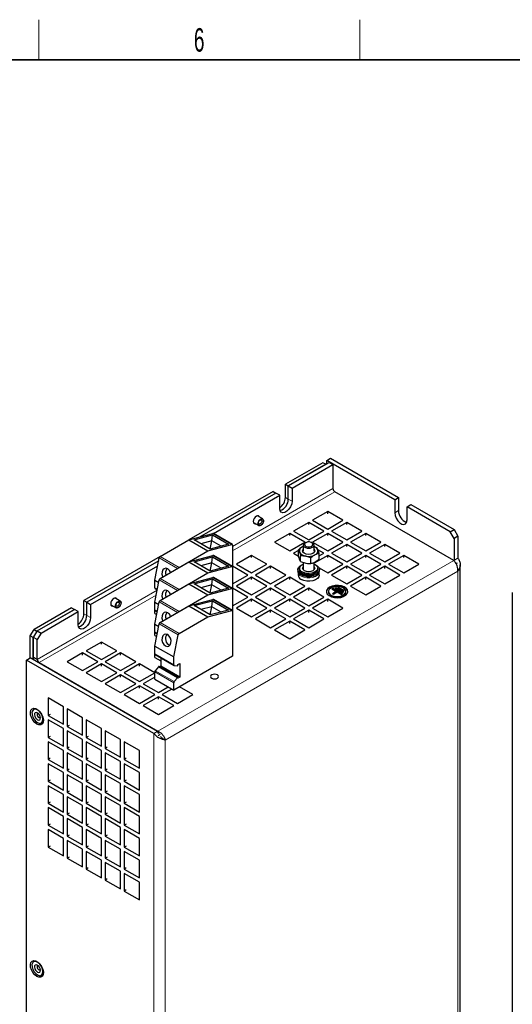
# Model space of a CAD drawing. Header units: millimetres. Extents: x 5 to 418, y 2 to 292.
# Tile 8 of 9: x 262 to 335, y 142 to 288. Entities that reach past the tile are written whole.
import ezdxf

# ---------------------------------------------------------------- set-up
doc = ezdxf.new("R2010")
doc.units = ezdxf.units.MM
doc.layers.add('SLD-0', color=7, linetype='Continuous')
doc.styles.add('SLDTEXTSTYLE0', font='TXT', dxfattribs={"width": 0.605})

msp = doc.modelspace()

# ---------------------------------------------------------------- linework, layer by layer
at = {"color": 7, "linetype": 'Continuous', "lineweight": 25}
for p, q in [((307.5865, 222.883), (308.1522, 223.2096)), ((307.5865, 222.3932), (307.5865, 222.883)), ((317.6981, 217.0457), (307.5865, 222.883)), ((308.1522, 223.2096), (318.2638, 217.3723)), ((307.0208, 222.5565), (301.4347, 219.3317)), ((301.8589, 219.0867), (307.9542, 222.6055)), ((307.4451, 222.3116), (301.8589, 219.0867)), ((302.4246, 218.7602), (308.5199, 222.2789)), ((307.4451, 222.3116), (307.0208, 222.5565)), ((307.9542, 222.6055), (308.5199, 222.2789)), ((308.5199, 222.2789), (308.5199, 218.6861)), ((301.4347, 219.3317), (301.8589, 219.0867)), ((301.4347, 217.372), (301.4347, 219.3317)), ((301.8589, 217.127), (301.8589, 219.0867)), ((301.8589, 219.0867), (302.4246, 218.7602)), ((302.4246, 218.7602), (302.4246, 216.8005)), ((299.5962, 218.2703), (287.0825, 211.0464)), ((300.0205, 218.0254), (288.6657, 211.4704)), ((290.7124, 211.9989), (300.5861, 217.6988)), ((299.5962, 218.2703), (300.0205, 218.0254)), ((300.5861, 217.6988), (300.0205, 218.0254)), ((300.5861, 215.7391), (300.5861, 217.6988)), ((326.4804, 207.9911), (308.8027, 218.1962)), ((317.6981, 217.0457), (318.2638, 217.3723)), ((317.6981, 217.0457), (317.6981, 215.086)), ((318.2638, 217.3723), (318.2638, 215.4126)), ((319.5366, 215.9844), (320.1023, 216.311)), ((319.5366, 214.0247), (319.5366, 215.9844)), ((325.9713, 212.2697), (319.5366, 215.9844)), ((320.1023, 216.311), (326.537, 212.5963)), ((298.0636, 214.2028), (297.2684, 214.6619)), ((307.7279, 215.2898), (305.4652, 213.9836)), ((309.9907, 213.9836), (307.7279, 215.2898)), ((307.7279, 214.9632), (307.7279, 215.2898)), ((296.6784, 213.64), (297.4737, 213.1809)), ((304.8995, 213.657), (302.6367, 212.3507)), ((307.1622, 212.3507), (304.8995, 213.657)), ((304.8995, 213.3304), (304.8995, 213.657)), ((305.4652, 213.9836), (307.7279, 212.6773)), ((307.7279, 212.6773), (309.9907, 213.9836)), ((310.5563, 213.657), (308.2936, 212.3507)), ((312.8191, 212.3507), (310.5563, 213.657)), ((310.5563, 213.3304), (310.5563, 213.657)), ((325.9713, 212.2697), (326.537, 212.5963)), ((326.537, 212.5963), (327.1026, 211.6165)), ((287.0804, 211.0458), (290.6525, 212.0027)), ((287.8389, 211.0697), (290.571, 211.8015)), ((290.2431, 209.6818), (287.8389, 211.0697)), ((290.4756, 210.9102), (290.571, 211.8015)), ((290.571, 211.8015), (292.9752, 210.4136)), ((293.5443, 210.3642), (290.7159, 211.997)), ((302.0711, 212.0242), (299.8083, 210.7179)), ((304.3338, 210.7179), (302.0711, 212.0242)), ((302.0711, 211.6976), (302.0711, 212.0242)), ((302.6367, 212.3507), (304.8995, 211.0445)), ((304.8995, 211.0445), (307.1622, 212.3507)), ((307.7279, 212.0242), (305.4652, 210.7179)), ((309.9907, 210.7179), (307.7279, 212.0242)), ((307.7279, 211.6976), (307.7279, 212.0242)), ((308.2936, 212.3507), (310.5563, 211.0445)), ((310.5563, 211.0445), (312.8191, 212.3507)), ((313.3848, 212.0242), (311.122, 210.7179)), ((315.6475, 210.7179), (313.3848, 212.0242)), ((313.3848, 211.6976), (313.3848, 212.0242)), ((326.537, 211.2899), (325.9713, 212.2697)), ((327.1026, 211.6165), (326.537, 211.2899)), ((326.537, 211.2899), (326.537, 208.0238)), ((327.1026, 211.6165), (327.1026, 208.3503)), ((282.8049, 208.5776), (287.0804, 211.0458)), ((287.0804, 211.0458), (289.9088, 209.413)), ((290.4756, 210.9102), (288.8633, 210.4783)), ((289.9088, 209.413), (293.481, 210.3698)), ((290.2263, 209.6915), (290.4756, 210.9102)), ((292.9752, 210.4136), (290.2431, 209.6818)), ((291.8554, 210.1137), (290.4756, 210.9102)), ((293.5858, 210.2726), (293.5858, 207.007)), ((299.8083, 210.7179), (302.0711, 209.4117)), ((302.0711, 209.4117), (304.3338, 210.7179)), ((304.0995, 210.0755), (303.9627, 210.0129)), ((304.0995, 210.0645), (303.9627, 210.0129)), ((304.0995, 210.2518), (304.0995, 209.3599)), ((304.4552, 210.6485), (304.3337, 210.5783)), ((305.4653, 210.5783), (305.3438, 210.6485)), ((305.4652, 210.7179), (307.7279, 209.4117)), ((305.6995, 209.3599), (305.6995, 210.2518)), ((305.6995, 210.067), (306.1009, 209.9346)), ((307.7279, 209.4117), (309.9907, 210.7179)), ((310.5563, 210.3914), (308.2936, 209.0851)), ((312.8191, 209.0851), (310.5563, 210.3914)), ((310.5563, 210.0647), (310.5563, 210.3914)), ((311.122, 210.7179), (313.3848, 209.4117)), ((313.3848, 209.4117), (315.6475, 210.7179)), ((316.2132, 210.3914), (313.9505, 209.0851)), ((318.4759, 209.0851), (316.2132, 210.3914)), ((316.2132, 210.0647), (316.2132, 210.3914)), ((282.7921, 208.5695), (271.4533, 202.0238)), ((281.9892, 205.0593), (282.6682, 208.3777)), ((285.6333, 206.9447), (289.9088, 209.413)), ((287.0804, 207.7802), (290.6525, 208.737)), ((287.8389, 207.8041), (290.571, 208.5359)), ((290.4756, 207.6446), (290.571, 208.5359)), ((290.571, 208.5359), (292.9752, 207.148)), ((293.5443, 207.0985), (290.7159, 208.7314)), ((296.4142, 208.7585), (294.1515, 207.4523)), ((298.6769, 207.4523), (296.4142, 208.7585)), ((296.4142, 208.4319), (296.4142, 208.7585)), ((303.362, 209.5038), (302.6367, 209.0851)), ((302.6367, 209.0851), (303.3947, 208.6475)), ((303.362, 208.7576), (303.362, 209.5986)), ((303.362, 209.5986), (303.5301, 209.2442)), ((303.6981, 207.8448), (303.5301, 208.1991)), ((303.6981, 207.8448), (303.6981, 208.6857)), ((305.2355, 208.3973), (304.4668, 208.6436)), ((305.2355, 207.5563), (305.2355, 208.3973)), ((307.7279, 208.7585), (305.6995, 207.5876)), ((306.4369, 209.0217), (306.2689, 209.5803)), ((307.1622, 209.0851), (306.2866, 209.5906)), ((306.4369, 208.6664), (307.1622, 209.0851)), ((306.4369, 208.1808), (306.4369, 209.0217)), ((309.9907, 207.4523), (307.7279, 208.7585)), ((307.7279, 208.4319), (307.7279, 208.7585)), ((308.2936, 209.0851), (310.5563, 207.7789)), ((310.5563, 207.7789), (312.8191, 209.0851)), ((313.3848, 208.7585), (311.122, 207.4523)), ((315.6475, 207.4523), (313.3848, 208.7585)), ((313.3848, 208.4319), (313.3848, 208.7585)), ((313.9505, 209.0851), (316.2132, 207.7789)), ((316.2132, 207.7789), (318.4759, 209.0851)), ((319.0416, 208.7585), (316.7789, 207.4523)), ((321.3044, 207.4523), (319.0416, 208.7585)), ((319.0416, 208.4319), (319.0416, 208.7585)), ((326.537, 208.0238), (327.1026, 208.3503)), ((282.5825, 207.9587), (271.8776, 201.7789)), ((272.4433, 201.4523), (282.431, 207.2181)), ((282.8049, 205.3119), (287.0804, 207.7802)), ((287.0804, 207.7802), (289.9088, 206.1473)), ((290.2431, 206.4162), (287.8389, 207.8041)), ((290.4756, 207.6446), (288.8633, 207.2127)), ((289.9088, 206.1473), (293.481, 207.1042)), ((290.2263, 206.4259), (290.4756, 207.6446)), ((292.9752, 207.148), (290.2431, 206.4162)), ((291.8554, 206.8481), (290.4756, 207.6446)), ((295.8485, 205.8195), (293.5858, 207.1257)), ((293.5858, 207.007), (293.5858, 203.7413)), ((294.1515, 207.4523), (296.4142, 206.146)), ((296.4142, 206.146), (298.6769, 207.4523)), ((299.2426, 207.1257), (296.9799, 205.8195)), ((301.5054, 205.8195), (299.2426, 207.1257)), ((299.2426, 206.7991), (299.2426, 207.1257)), ((303.5395, 206.832), (303.5395, 206.636)), ((303.6981, 207.8448), (304.4668, 207.5984)), ((304.0995, 207.7161), (304.0995, 206.594)), ((305.6995, 206.594), (305.6995, 207.7019)), ((305.7569, 206.6741), (305.6995, 206.8182)), ((306.2595, 206.636), (306.2595, 206.832)), ((306.4373, 206.8911), (307.7279, 206.146)), ((307.7279, 206.146), (309.9907, 207.4523)), ((310.5563, 207.1257), (308.2936, 205.8195)), ((312.8191, 205.8195), (310.5563, 207.1257)), ((310.5563, 206.7991), (310.5563, 207.1257)), ((311.122, 207.4523), (313.3848, 206.146)), ((313.3848, 206.146), (315.6475, 207.4523)), ((316.2132, 207.1257), (313.9505, 205.8195)), ((318.4759, 205.8195), (316.2132, 207.1257)), ((316.2132, 206.7991), (316.2132, 207.1257)), ((316.7789, 207.4523), (319.0416, 206.146)), ((319.0416, 206.146), (321.3044, 207.4523)), ((326.843, 207.5473), (327.0269, 207.6534)), ((327.4541, 118.2042), (327.4541, 207.3706)), ((285.6333, 203.6791), (289.9088, 206.1473)), ((287.0804, 204.5145), (290.6525, 205.4714)), ((287.8389, 204.5384), (290.571, 205.2703)), ((290.4756, 204.3789), (290.571, 205.2703)), ((290.571, 205.2703), (292.9752, 203.8824)), ((293.5443, 203.8329), (290.7159, 205.4657)), ((293.5858, 204.5132), (295.8485, 205.8195)), ((296.4142, 205.4929), (294.1515, 204.1867)), ((298.6769, 204.1867), (296.4142, 205.4929)), ((296.4142, 205.1663), (296.4142, 205.4929)), ((296.9799, 205.8195), (299.2426, 204.5132)), ((299.2426, 204.5132), (301.5054, 205.8195)), ((302.0711, 205.4929), (299.8083, 204.1867)), ((304.3338, 204.1867), (302.0711, 205.4929)), ((302.0711, 205.1663), (302.0711, 205.4929)), ((303.2995, 206.636), (303.2995, 206.4727)), ((303.3195, 206.3094), (303.3195, 205.8195)), ((305.7209, 206.6197), (305.6995, 206.6549)), ((306.4795, 205.8195), (306.4795, 206.3094)), ((306.4995, 206.4727), (306.4995, 206.636)), ((308.2936, 205.8195), (310.5563, 204.5132)), ((310.5563, 204.5132), (312.8191, 205.8195)), ((313.3848, 205.4929), (311.122, 204.1867)), ((315.6475, 204.1867), (313.3848, 205.4929)), ((313.3848, 205.1663), (313.3848, 205.4929)), ((313.9505, 205.8195), (316.2132, 204.5132)), ((316.2132, 204.5132), (318.4759, 205.8195)), ((281.9892, 201.7937), (282.6682, 205.112)), ((281.9892, 205.0593), (282.5869, 204.7143)), ((281.9892, 203.9056), (281.9892, 205.0593)), ((282.0307, 203.814), (282.3633, 203.622)), ((282.8049, 202.0463), (287.0804, 204.5145)), ((287.0804, 204.5145), (289.9088, 202.8817)), ((290.2431, 203.1505), (287.8389, 204.5384)), ((290.4756, 204.3789), (288.8633, 203.9471)), ((289.9088, 202.8817), (293.481, 203.8386)), ((290.2263, 203.1603), (290.4756, 204.3789)), ((292.9752, 203.8824), (290.2431, 203.1505)), ((291.8554, 203.5824), (290.4756, 204.3789)), ((295.8485, 202.5538), (293.5858, 203.8601)), ((293.5858, 203.7413), (293.5858, 200.4757)), ((294.1515, 204.1867), (296.4142, 202.8804)), ((296.4142, 202.8804), (298.6769, 204.1867)), ((299.2426, 203.8601), (296.9799, 202.5538)), ((301.5054, 202.5538), (299.2426, 203.8601)), ((299.2426, 203.5335), (299.2426, 203.8601)), ((299.8083, 204.1867), (302.0711, 202.8804)), ((302.0711, 202.8804), (304.3338, 204.1867)), ((304.8995, 203.8601), (302.6367, 202.5538)), ((307.1622, 202.5538), (304.8995, 203.8601)), ((304.8995, 203.5335), (304.8995, 203.8601)), ((308.5057, 203.8193), (308.3643, 203.7376)), ((308.5057, 203.7539), (308.4209, 203.705)), ((309.9199, 203.0029), (308.5057, 203.8193)), ((308.5057, 203.7539), (308.5057, 203.8193)), ((309.8634, 202.9702), (308.5057, 203.7539)), ((308.93, 203.9009), (308.7886, 203.8193)), ((308.7886, 203.8193), (309.9199, 203.1661)), ((308.93, 203.8356), (308.8452, 203.7866)), ((310.0614, 203.2478), (308.93, 203.9009)), ((308.93, 203.8356), (308.93, 203.9009)), ((310.0048, 203.2151), (308.93, 203.8356)), ((309.3543, 203.9826), (309.2128, 203.9009)), ((309.2128, 203.9009), (310.0614, 203.4111)), ((309.3543, 203.9172), (309.2694, 203.8683)), ((310.2028, 203.4927), (309.3543, 203.9826)), ((309.3543, 203.9172), (309.3543, 203.9826)), ((310.1462, 203.46), (309.3543, 203.9172)), ((311.122, 204.1867), (313.3848, 202.8804)), ((313.3848, 202.8804), (315.6475, 204.1867)), ((276.8504, 201.9567), (276.0552, 202.4158)), ((285.6333, 200.4135), (289.9088, 202.8817)), ((293.5858, 201.2476), (295.8485, 202.5538)), ((296.9799, 202.5538), (299.2426, 201.2476)), ((299.2426, 201.2476), (301.5054, 202.5538)), ((302.6367, 202.5538), (304.8995, 201.2476)), ((304.8995, 201.2476), (307.1622, 202.5538)), ((307.8421, 203.3702), (307.8421, 203.3049)), ((308.3643, 203.7376), (309.0007, 203.3702)), ((309.0007, 203.3702), (308.435, 203.0437)), ((308.435, 203.0437), (308.5764, 202.962)), ((309.0007, 203.3049), (308.4916, 203.011)), ((308.5764, 202.962), (309.1421, 203.2886)), ((309.0007, 203.3049), (309.0007, 203.3702)), ((309.1421, 203.2886), (309.7785, 202.9212)), ((309.7785, 202.9212), (309.9199, 203.0029)), ((309.9199, 203.1661), (310.0614, 203.2478)), ((310.0614, 203.4111), (310.2028, 203.4927)), ((310.4421, 203.3049), (310.4421, 203.3702)), ((335.2044, 203.219), (335.2044, 114.0526)), ((269.6149, 200.9625), (264.0287, 197.7377)), ((269.6149, 200.9625), (270.0391, 200.7176)), ((271.4533, 202.0238), (271.8776, 201.7789)), ((271.4533, 200.0641), (271.4533, 202.0238)), ((271.8776, 199.8192), (271.8776, 201.7789)), ((271.8776, 201.7789), (272.4433, 201.4523)), ((272.4433, 201.4523), (272.4433, 199.4926)), ((275.4652, 201.3939), (276.2605, 200.9348)), ((281.9892, 198.5281), (282.6682, 201.8464)), ((281.9892, 201.7937), (282.5869, 201.4487)), ((281.9892, 200.64), (281.9892, 201.7937)), ((282.8049, 198.7807), (287.0804, 201.2489)), ((287.0804, 201.2489), (290.6525, 202.2058)), ((287.0804, 201.2489), (289.9088, 199.6161)), ((287.8389, 201.2728), (290.571, 202.0046)), ((290.2431, 199.8849), (287.8389, 201.2728)), ((290.4756, 201.1133), (288.8633, 200.6814)), ((290.2263, 199.8946), (290.4756, 201.1133)), ((290.4756, 201.1133), (290.571, 202.0046)), ((291.8554, 200.3168), (290.4756, 201.1133)), ((290.571, 202.0046), (292.9752, 200.6167)), ((293.5443, 200.5673), (290.7159, 202.2001)), ((296.4142, 202.2273), (294.1515, 200.921)), ((294.1515, 200.921), (296.4142, 199.6148)), ((298.6769, 200.921), (296.4142, 202.2273)), ((296.4142, 201.9007), (296.4142, 202.2273)), ((296.4142, 199.6148), (298.6769, 200.921)), ((302.0711, 202.2273), (299.8083, 200.921)), ((299.8083, 200.921), (302.0711, 199.6148)), ((304.3338, 200.921), (302.0711, 202.2273)), ((302.0711, 201.9007), (302.0711, 202.2273)), ((302.0711, 199.6148), (304.3338, 200.921)), ((307.7279, 202.2273), (305.4652, 200.921)), ((305.4652, 200.921), (307.7279, 199.6148)), ((309.9907, 200.921), (307.7279, 202.2273)), ((307.7279, 201.9007), (307.7279, 202.2273)), ((307.7279, 199.6148), (309.9907, 200.921)), ((270.0391, 200.7176), (264.453, 197.4927)), ((264.5095, 197.5254), (270.0391, 200.7176)), ((265.0752, 197.1988), (270.6048, 200.391)), ((270.6048, 200.391), (270.0391, 200.7176)), ((270.6048, 198.4313), (270.6048, 200.391)), ((281.9892, 200.1046), (281.9892, 200.64)), ((281.9892, 200.1046), (282.2777, 199.9381)), ((282.0307, 200.5484), (282.3633, 200.3563)), ((285.6333, 197.1479), (289.9088, 199.6161)), ((289.9088, 199.6161), (293.481, 200.5729)), ((292.9752, 200.6167), (290.2431, 199.8849)), ((293.5858, 200.4757), (293.5858, 193.7366)), ((299.2426, 200.5945), (296.9799, 199.2882)), ((301.5054, 199.2882), (299.2426, 200.5945)), ((299.2426, 200.2678), (299.2426, 200.5945)), ((304.8995, 200.5945), (302.6367, 199.2882)), ((307.1622, 199.2882), (304.8995, 200.5945)), ((304.8995, 200.2678), (304.8995, 200.5945)), ((281.9892, 195.2624), (282.6682, 198.5808)), ((281.9892, 198.5281), (282.5869, 198.1831)), ((281.9892, 197.3743), (281.9892, 198.5281)), ((296.9799, 199.2882), (299.2426, 197.982)), ((299.2426, 197.982), (301.5054, 199.2882)), ((302.0711, 198.9616), (299.8083, 197.6554)), ((304.3338, 197.6554), (302.0711, 198.9616)), ((302.0711, 198.635), (302.0711, 198.9616)), ((302.6367, 199.2882), (304.8995, 197.982)), ((304.8995, 197.982), (307.1622, 199.2882)), ((263.463, 196.7579), (264.0287, 197.7377)), ((263.8873, 196.5129), (263.463, 196.7579)), ((263.463, 193.4917), (263.463, 196.7579)), ((264.453, 197.4927), (263.8873, 196.5129)), ((263.8873, 193.2468), (263.8873, 196.5129)), ((263.9439, 196.5456), (264.5095, 197.5254)), ((264.5095, 196.219), (263.9439, 196.5456)), ((263.9439, 193.6061), (263.9439, 196.5456)), ((264.0287, 197.7377), (264.453, 197.4927)), ((264.5095, 197.5254), (265.0752, 197.1988)), ((265.0752, 197.1988), (264.5095, 196.219)), ((281.9892, 196.839), (281.9892, 197.3743)), ((281.9892, 196.839), (282.2777, 196.6724)), ((282.0307, 197.2828), (282.3633, 197.0907)), ((284.8177, 193.6296), (285.4967, 196.948)), ((299.8083, 197.6554), (302.0711, 196.3491)), ((302.0711, 196.3491), (304.3338, 197.6554)), ((264.5095, 193.2795), (264.5095, 196.219)), ((274.0696, 195.8593), (271.8069, 194.553)), ((276.3324, 194.553), (274.0696, 195.8593)), ((274.0696, 195.5327), (274.0696, 195.8593)), ((281.9892, 195.2624), (284.8177, 193.6296)), ((281.9892, 194.1087), (281.9892, 195.2624)), ((262.8973, 193.1651), (263.463, 193.4917)), ((282.4135, 182.5518), (263.463, 193.4917)), ((271.2412, 194.2265), (268.9785, 192.9202)), ((273.5039, 192.9202), (271.2412, 194.2265)), ((271.2412, 193.8999), (271.2412, 194.2265)), ((271.8069, 194.553), (274.0696, 193.2468)), ((274.0696, 193.2468), (276.3324, 194.553)), ((276.8981, 194.2265), (274.6353, 192.9202)), ((279.1608, 192.9202), (276.8981, 194.2265)), ((276.8981, 193.8999), (276.8981, 194.2265)), ((281.9892, 193.5733), (281.9892, 194.1087)), ((281.9892, 193.5733), (282.8943, 193.0508)), ((282.0307, 194.0171), (284.8591, 192.3843)), ((282.8943, 193.5185), (282.8943, 192.251)), ((293.5858, 193.7366), (284.8177, 188.6749)), ((284.8177, 192.4759), (284.8177, 193.6296)), ((262.8973, 103.019), (262.8973, 193.1651)), ((281.8478, 182.2253), (262.8973, 193.1651)), ((264.7924, 192.7896), (282.4701, 182.5845)), ((268.9785, 192.9202), (271.2412, 191.614)), ((271.2412, 191.614), (273.5039, 192.9202)), ((274.0696, 192.5937), (271.8069, 191.2874)), ((276.3324, 191.2874), (274.0696, 192.5937)), ((274.0696, 192.267), (274.0696, 192.5937)), ((274.6353, 192.9202), (276.8981, 191.614)), ((276.8981, 191.614), (279.1608, 192.9202)), ((279.7265, 192.5937), (277.4637, 191.2874)), ((281.9892, 191.2874), (279.7265, 192.5937)), ((279.7265, 192.267), (279.7265, 192.5937)), ((282.5266, 192.1688), (282.0599, 191.5882)), ((285.4233, 190.565), (282.5949, 192.1978)), ((282.8943, 192.251), (282.6986, 192.138)), ((285.7228, 190.6182), (282.8943, 192.251)), ((284.8884, 192.3753), (285.3551, 192.3335)), ((285.4399, 192.5126), (285.7228, 192.6759)), ((285.4399, 192.4391), (285.4399, 192.5126)), ((285.7228, 192.6759), (285.7228, 190.6182)), ((271.8069, 191.2874), (274.0696, 189.9812)), ((274.0696, 189.9812), (276.3324, 191.2874)), ((276.8981, 190.9608), (274.6353, 189.6546)), ((279.1608, 189.6546), (276.8981, 190.9608)), ((276.8981, 190.6342), (276.8981, 190.9608)), ((277.4637, 191.2874), (279.7265, 189.9812)), ((279.7265, 189.9812), (281.9892, 191.2874)), ((281.9892, 190.6343), (280.2922, 189.6546)), ((281.9892, 190.3077), (281.9892, 191.406)), ((285.7228, 190.6182), (285.4399, 190.4549)), ((274.6353, 189.6546), (276.8981, 188.3483)), ((276.8981, 188.3483), (279.1608, 189.6546)), ((279.7265, 189.328), (277.4637, 188.0218)), ((281.9892, 188.0218), (279.7265, 189.328)), ((279.7265, 189.0014), (279.7265, 189.328)), ((280.2922, 189.6546), (282.5549, 188.3483)), ((281.9892, 190.3077), (284.8177, 188.6749)), ((282.5549, 188.3483), (283.9691, 189.1647)), ((284.8177, 188.6749), (284.8177, 189.7732)), ((285.3551, 190.536), (284.8884, 189.9554)), ((285.4399, 190.4549), (285.4399, 190.5284)), ((287.6461, 188.0218), (285.6662, 189.1647)), ((277.4637, 188.0218), (279.7265, 186.7155)), ((279.7265, 186.7155), (281.9892, 188.0218)), ((282.5549, 187.6952), (280.2922, 186.389)), ((284.8177, 186.389), (282.5549, 187.6952)), ((282.5549, 187.3686), (282.5549, 187.6952)), ((284.5348, 188.8382), (283.1206, 188.0218)), ((283.1206, 188.0218), (285.3833, 186.7155)), ((285.3833, 189.0014), (285.3833, 189.0015)), ((285.3833, 186.7155), (287.6461, 188.0218)), ((268.4128, 186.2251), (266.15, 187.5313)), ((266.15, 187.5313), (266.15, 184.9184)), ((268.4128, 183.6121), (268.4128, 186.2251)), ((280.2922, 186.389), (282.5549, 185.0827)), ((282.5549, 185.0827), (284.8177, 186.389)), ((266.4329, 185.0817), (266.15, 184.9184)), ((266.15, 184.9184), (268.4128, 183.6121)), ((271.2412, 184.5923), (268.9785, 185.8985)), ((268.9785, 185.8985), (268.9785, 183.2856)), ((268.4128, 182.9589), (266.15, 184.2652)), ((266.15, 184.2652), (266.15, 181.6522)), ((269.2613, 183.4489), (268.9785, 183.2856)), ((268.9785, 183.2856), (271.2412, 181.9793)), ((271.2412, 181.9793), (271.2412, 184.5923)), ((274.0696, 182.9594), (271.8069, 184.2657)), ((271.8069, 184.2657), (271.8069, 181.6528)), ((266.4329, 181.8155), (266.15, 181.6522)), ((268.4128, 180.346), (268.4128, 182.9589)), ((271.2412, 181.3261), (268.9785, 182.6323)), ((268.9785, 182.6323), (268.9785, 180.0194)), ((272.0897, 181.816), (271.8069, 181.6528)), ((274.0696, 180.3465), (274.0696, 182.9594)), ((276.8981, 181.3266), (274.6353, 182.6329)), ((274.6353, 182.6329), (274.6353, 180.0199)), ((282.4135, 182.5518), (281.8478, 182.2253)), ((282.6021, 182.1801), (282.4135, 182.5518)), ((282.4701, 182.4403), (282.4701, 182.5845)), ((282.4893, 181.9424), (282.8197, 182.1332)), ((266.15, 181.6522), (268.4128, 180.346)), ((268.4128, 179.6927), (266.15, 180.999)), ((266.15, 180.999), (266.15, 178.3861)), ((271.2412, 178.7132), (271.2412, 181.3261)), ((271.8069, 181.6528), (274.0696, 180.3465)), ((274.0696, 179.6933), (271.8069, 180.9995)), ((271.8069, 180.9995), (271.8069, 178.3866)), ((276.8981, 178.7137), (276.8981, 181.3266)), ((279.7265, 179.6938), (277.4637, 181.0001)), ((277.4637, 181.0001), (277.4637, 178.3871)), ((283.2374, 181.4229), (283.5449, 181.2454)), ((268.4128, 177.0798), (268.4128, 179.6927)), ((269.2613, 180.1827), (268.9785, 180.0194)), ((268.9785, 180.0194), (271.2412, 178.7132)), ((271.2412, 178.0599), (268.9785, 179.3662)), ((268.9785, 179.3662), (268.9785, 176.7532)), ((274.0696, 177.0803), (274.0696, 179.6933)), ((274.9182, 180.1832), (274.6353, 180.0199)), ((274.6353, 180.0199), (276.8981, 178.7137)), ((276.8981, 178.0605), (274.6353, 179.3667)), ((274.6353, 179.3667), (274.6353, 176.7538)), ((279.7265, 177.0809), (279.7265, 179.6938)), ((266.4329, 178.5493), (266.15, 178.3861)), ((266.15, 178.3861), (268.4128, 177.0798)), ((268.4128, 176.4266), (266.15, 177.7328)), ((266.15, 177.7328), (266.15, 175.1199)), ((271.2412, 175.447), (271.2412, 178.0599)), ((272.0897, 178.5499), (271.8069, 178.3866)), ((271.8069, 178.3866), (274.0696, 177.0803)), ((274.0696, 176.4271), (271.8069, 177.7334)), ((271.8069, 177.7334), (271.8069, 175.1204)), ((276.8981, 175.4475), (276.8981, 178.0605)), ((277.7466, 178.5504), (277.4637, 178.3871)), ((277.4637, 178.3871), (279.7265, 177.0809)), ((279.7265, 176.4276), (277.4637, 177.7339)), ((277.4637, 177.7339), (277.4637, 175.121)), ((268.4128, 173.8136), (268.4128, 176.4266)), ((269.2613, 176.9165), (268.9785, 176.7532)), ((268.9785, 176.7532), (271.2412, 175.447)), ((271.2412, 174.7938), (268.9785, 176.1)), ((268.9785, 176.1), (268.9785, 173.4871)), ((274.0696, 173.8142), (274.0696, 176.4271)), ((274.9182, 176.9171), (274.6353, 176.7538)), ((274.6353, 176.7538), (276.8981, 175.4475)), ((276.8981, 174.7943), (274.6353, 176.1005)), ((274.6353, 176.1005), (274.6353, 173.4876)), ((279.7265, 173.8147), (279.7265, 176.4276)), ((266.4329, 175.2832), (266.15, 175.1199)), ((266.15, 175.1199), (268.4128, 173.8136)), ((268.4128, 173.1604), (266.15, 174.4667)), ((266.15, 174.4667), (266.15, 171.8537)), ((271.2412, 172.1808), (271.2412, 174.7938)), ((272.0897, 175.2837), (271.8069, 175.1204)), ((271.8069, 175.1204), (274.0696, 173.8142)), ((274.0696, 173.1609), (271.8069, 174.4672)), ((271.8069, 174.4672), (271.8069, 171.8543)), ((276.8981, 172.1814), (276.8981, 174.7943)), ((277.7466, 175.2842), (277.4637, 175.121)), ((277.4637, 175.121), (279.7265, 173.8147)), ((279.7265, 173.1615), (277.4637, 174.4677)), ((277.4637, 174.4677), (277.4637, 171.8548)), ((268.4128, 170.5475), (268.4128, 173.1604)), ((269.2613, 173.6504), (268.9785, 173.4871)), ((268.9785, 173.4871), (271.2412, 172.1808)), ((274.0696, 170.548), (274.0696, 173.1609)), ((274.9182, 173.6509), (274.6353, 173.4876)), ((274.6353, 173.4876), (276.8981, 172.1814)), ((279.7265, 170.5485), (279.7265, 173.1615)), ((266.4329, 172.017), (266.15, 171.8537)), ((266.15, 171.8537), (268.4128, 170.5475)), ((271.2412, 171.5276), (268.9785, 172.8339)), ((268.9785, 172.8339), (268.9785, 170.2209)), ((271.2412, 168.9147), (271.2412, 171.5276)), ((272.0897, 172.0175), (271.8069, 171.8543)), ((271.8069, 171.8543), (274.0696, 170.548)), ((276.8981, 171.5281), (274.6353, 172.8344)), ((274.6353, 172.8344), (274.6353, 170.2215)), ((276.8981, 168.9152), (276.8981, 171.5281)), ((277.7466, 172.0181), (277.4637, 171.8548)), ((277.4637, 171.8548), (279.7265, 170.5485)), ((268.4128, 169.8943), (266.15, 171.2005)), ((266.15, 171.2005), (266.15, 168.5876)), ((269.2613, 170.3842), (268.9785, 170.2209)), ((268.9785, 170.2209), (271.2412, 168.9147)), ((274.0696, 169.8948), (271.8069, 171.201)), ((271.8069, 171.201), (271.8069, 168.5881)), ((274.9182, 170.3847), (274.6353, 170.2215)), ((274.6353, 170.2215), (276.8981, 168.9152)), ((279.7265, 169.8953), (277.4637, 171.2016)), ((277.4637, 171.2016), (277.4637, 168.5886)), ((266.4329, 168.7509), (266.15, 168.5876)), ((266.15, 168.5876), (268.4128, 167.2813)), ((268.4128, 167.2813), (268.4128, 169.8943)), ((271.2412, 168.2614), (268.9785, 169.5677)), ((268.9785, 169.5677), (268.9785, 166.9548)), ((272.0897, 168.7514), (271.8069, 168.5881)), ((271.8069, 168.5881), (274.0696, 167.2819)), ((274.0696, 167.2819), (274.0696, 169.8948)), ((276.8981, 168.262), (274.6353, 169.5682)), ((274.6353, 169.5682), (274.6353, 166.9553)), ((277.7466, 168.7519), (277.4637, 168.5886)), ((277.4637, 168.5886), (279.7265, 167.2824)), ((279.7265, 167.2824), (279.7265, 169.8953)), ((268.4128, 166.6281), (266.15, 167.9343)), ((266.15, 167.9343), (266.15, 165.3214)), ((269.2613, 167.118), (268.9785, 166.9548)), ((271.2412, 165.6485), (271.2412, 168.2614)), ((274.0696, 166.6286), (271.8069, 167.9349)), ((271.8069, 167.9349), (271.8069, 165.3219)), ((274.9182, 167.1186), (274.6353, 166.9553)), ((276.8981, 165.649), (276.8981, 168.262)), ((279.7265, 166.6291), (277.4637, 167.9354)), ((277.4637, 167.9354), (277.4637, 165.3225)), ((268.4128, 164.0152), (268.4128, 166.6281)), ((268.9785, 166.9548), (271.2412, 165.6485)), ((271.2412, 164.9953), (268.9785, 166.3015)), ((268.9785, 166.3015), (268.9785, 163.6886)), ((274.0696, 164.0157), (274.0696, 166.6286)), ((274.6353, 166.9553), (276.8981, 165.649)), ((276.8981, 164.9958), (274.6353, 166.3021)), ((274.6353, 166.3021), (274.6353, 163.6891)), ((279.7265, 164.0162), (279.7265, 166.6291)), ((266.4329, 165.4847), (266.15, 165.3214)), ((266.15, 165.3214), (268.4128, 164.0152)), ((271.2412, 162.3823), (271.2412, 164.9953)), ((272.0897, 165.4852), (271.8069, 165.3219)), ((271.8069, 165.3219), (274.0696, 164.0157)), ((274.0696, 163.3625), (271.8069, 164.6687)), ((271.8069, 164.6687), (271.8069, 162.0558)), ((276.8981, 162.3829), (276.8981, 164.9958)), ((277.7466, 165.4858), (277.4637, 165.3225)), ((277.4637, 165.3225), (279.7265, 164.0162)), ((279.7265, 163.363), (277.4637, 164.6692)), ((277.4637, 164.6692), (277.4637, 162.0563)), ((269.2613, 163.8519), (268.9785, 163.6886)), ((268.9785, 163.6886), (271.2412, 162.3823)), ((274.0696, 160.7495), (274.0696, 163.3625)), ((274.9182, 163.8524), (274.6353, 163.6891)), ((274.6353, 163.6891), (276.8981, 162.3829)), ((276.8981, 161.7296), (274.6353, 163.0359)), ((274.6353, 163.0359), (274.6353, 160.423)), ((279.7265, 160.7501), (279.7265, 163.363)), ((272.0897, 162.2191), (271.8069, 162.0558)), ((271.8069, 162.0558), (274.0696, 160.7495)), ((276.8981, 159.1167), (276.8981, 161.7296)), ((277.7466, 162.2196), (277.4637, 162.0563)), ((277.4637, 162.0563), (279.7265, 160.7501)), ((279.7265, 160.0968), (277.4637, 161.4031)), ((277.4637, 161.4031), (277.4637, 158.7901)), ((274.9182, 160.5862), (274.6353, 160.423)), ((274.6353, 160.423), (276.8981, 159.1167)), ((279.7265, 157.4839), (279.7265, 160.0968)), ((277.7466, 158.9534), (277.4637, 158.7901)), ((277.4637, 158.7901), (279.7265, 157.4839))]:
    msp.add_line(p, q, dxfattribs=at)
at = {"color": 7, "linetype": 'Continuous', "lineweight": 18}
for p, q in [((308.5199, 218.6861), (293.5858, 210.0648)), ((308.8027, 218.1962), (293.5858, 209.4117)), ((301.4347, 217.372), (301.8589, 217.127)), ((302.4246, 216.8005), (301.8589, 217.127)), ((317.6981, 215.086), (318.2638, 215.4126)), ((293.481, 210.3698), (290.6525, 212.0027)), ((285.3918, 206.8054), (282.6682, 208.3777)), ((282.8049, 208.5776), (285.6333, 206.9447)), ((293.481, 207.1042), (290.6525, 208.737)), ((326.4804, 207.9911), (282.4701, 182.5845)), ((326.537, 207.937), (326.537, 208.0238)), ((282.8049, 205.3119), (285.6333, 203.6791)), ((327.1026, 206.3908), (283.5449, 181.2454)), ((293.481, 203.8386), (290.6525, 205.4714)), ((327.1026, 118.2044), (327.1026, 206.3908)), ((281.9892, 203.9056), (282.3757, 203.6825)), ((285.3918, 203.5397), (282.6682, 205.112)), ((282.3551, 203.5815), (264.5095, 193.2795)), ((282.2035, 202.8408), (264.7924, 192.7896)), ((285.3918, 200.2741), (282.6682, 201.8464)), ((282.8049, 202.0463), (285.6333, 200.4135)), ((293.481, 200.5729), (290.6525, 202.2058)), ((271.4533, 200.0641), (271.8776, 199.8192)), ((272.4433, 199.4926), (271.8776, 199.8192)), ((281.9892, 200.64), (282.3757, 200.4168)), ((285.4967, 196.948), (282.6682, 198.5808)), ((282.8049, 198.7807), (285.6333, 197.1479)), ((281.9892, 197.3743), (282.3757, 197.1512)), ((264.5095, 193.2795), (263.9439, 193.6061)), ((281.9892, 194.1087), (284.8177, 192.4759)), ((264.7924, 192.7896), (264.7924, 192.7243)), ((285.3551, 190.536), (282.5266, 192.1688)), ((284.8177, 189.7732), (281.9892, 191.406)), ((282.0599, 191.5882), (284.8884, 189.9554)), ((281.8478, 92.0792), (281.8478, 182.2253)), ((283.5449, 93.059), (283.5449, 181.2454))]:
    msp.add_line(p, q, dxfattribs=at)
at = {"color": 7, "linetype": 'Continuous', "lineweight": 25, "flags": 128}
for points in [[(302.4246, 216.8005), (302.3692, 216.4054), (302.2096, 215.994), (301.965, 215.6159), (301.665, 215.3166), (301.3458, 215.1323), (301.0458, 215.0852), (300.8012, 215.181), (300.6416, 215.4081), (300.5861, 215.7391)], [(297.1213, 214.6045), (296.9427, 214.4604), (296.7913, 214.2561), (296.6901, 214.0229), (296.6546, 213.7962), (296.6901, 213.6104), (296.7913, 213.494), (296.9427, 213.4646), (296.9743, 213.4692)], [(297.5642, 214.4911), (297.5525, 214.5207), (297.4513, 214.6371), (297.2999, 214.6666), (297.1213, 214.6045)], [(297.949, 213.3616), (297.7914, 213.2239), (297.6302, 213.1575), (297.4901, 213.1724), (297.3925, 213.2664), (297.3521, 213.4252), (297.3751, 213.6245), (297.458, 213.8342), (297.5883, 214.0221), (297.7459, 214.1598), (297.9071, 214.2262), (298.0472, 214.2113), (298.1448, 214.1173), (298.1852, 213.9586), (298.1622, 213.7592), (298.0793, 213.5496), (297.949, 213.3616)], [(297.9392, 213.3796), (297.7901, 213.2494), (297.6378, 213.1866), (297.5053, 213.2007), (297.413, 213.2896), (297.3748, 213.4397), (297.3965, 213.6282), (297.475, 213.8264), (297.5981, 214.0041), (297.7472, 214.1343), (297.8995, 214.1971), (298.032, 214.183), (298.1243, 214.0942), (298.1625, 213.944), (298.1408, 213.7555), (298.0623, 213.5573), (297.9392, 213.3796)], [(297.7908, 213.5449), (297.6973, 213.4633), (297.6017, 213.4238), (297.5186, 213.4327), (297.4606, 213.4884), (297.4367, 213.5826), (297.4503, 213.7009), (297.4995, 213.8253), (297.5768, 213.9368), (297.6703, 214.0184), (297.7659, 214.0579), (297.849, 214.049), (297.9069, 213.9933), (297.9309, 213.8991), (297.9173, 213.7808), (297.8681, 213.6564), (297.7908, 213.5449)], [(317.6981, 215.086), (317.7536, 214.691), (317.9132, 214.2795), (318.1577, 213.9014), (318.4577, 213.6021), (318.777, 213.4178), (319.077, 213.3707), (319.3215, 213.4665), (319.4812, 213.6936), (319.5366, 214.0247)], [(293.5858, 210.2726), (293.5839, 210.2981), (293.5783, 210.3208), (293.5691, 210.3399), (293.5566, 210.3551), (293.541, 210.366), (293.5229, 210.3721), (293.5027, 210.3734), (293.481, 210.3698)], [(305.509, 209.0214), (305.2035, 208.9165), (304.8518, 208.8871), (304.5073, 208.9376), (304.2225, 209.0604), (304.0407, 209.2367), (303.9898, 209.4398), (304.0773, 209.6387), (304.0995, 209.6638)], [(304.453, 209.8686), (304.233, 209.9964), (304.1144, 210.1631), (304.1153, 210.3433), (304.2357, 210.5096), (304.3337, 210.5783)], [(304.5489, 210.0912), (304.775, 210.0366), (305.0202, 210.0362), (305.2469, 210.0899), (305.4207, 210.1897), (305.5152, 210.3203), (305.516, 210.4618), (305.4229, 210.5927), (305.2501, 210.693), (305.0239, 210.7476), (304.7788, 210.748), (304.5521, 210.6943), (304.3782, 210.5945), (304.2837, 210.4639), (304.283, 210.3224), (304.3761, 210.1915), (304.5489, 210.0912)], [(305.4653, 210.5783), (305.566, 210.5072), (305.6846, 210.3405), (305.6836, 210.1603), (305.5633, 209.9941), (305.3419, 209.867), (305.0532, 209.7986), (304.741, 209.7991), (304.453, 209.8686)], [(305.6995, 209.6638), (305.7582, 209.5878), (305.8092, 209.3847), (305.7217, 209.1858), (305.509, 209.0214)], [(283.9166, 206.7505), (283.6491, 206.8333), (283.3962, 206.7756), (283.1963, 206.586), (283.0798, 206.2935), (283.0646, 205.9426), (283.1529, 205.5866), (283.1784, 205.5276)], [(293.5858, 207.007), (293.5839, 207.0325), (293.5783, 207.0551), (293.5691, 207.0743), (293.5566, 207.0895), (293.541, 207.1003), (293.5229, 207.1065), (293.5027, 207.1078), (293.481, 207.1042)], [(305.6037, 205.8066), (305.149, 205.7236), (304.672, 205.7217), (304.2153, 205.8011), (303.8194, 205.9546), (303.5195, 206.1686), (303.3421, 206.4242), (303.3032, 206.6986), (303.4061, 206.9675), (303.6416, 207.2069), (303.8597, 207.338)], [(305.6995, 207.4669), (305.8612, 207.3871), (306.1213, 207.1768), (306.249, 206.9291), (306.2305, 206.6709), (306.0678, 206.4301), (305.7785, 206.2329), (305.3939, 206.1006), (304.9557, 206.0475), (304.5114, 206.0795), (304.1092, 206.193), (303.7927, 206.3758), (303.596, 206.608), (303.5406, 206.8644), (303.6325, 207.1174), (303.8617, 207.3394), (304.0995, 207.4669)], [(305.6995, 207.07), (305.731, 207.0308), (305.7995, 206.832), (305.731, 206.6332), (305.5359, 206.4646), (305.2439, 206.352), (304.8995, 206.3124), (304.5551, 206.352), (304.2631, 206.4646), (304.068, 206.6332), (303.9995, 206.832), (304.068, 207.0308), (304.0995, 207.07)], [(304.0156, 206.734), (304.068, 206.8348), (304.0995, 206.874)], [(304.0995, 206.8182), (304.0858, 206.7967), (304.042, 206.6741)], [(305.9393, 207.338), (306.1434, 207.2169), (306.3848, 206.9794), (306.4941, 206.7114), (306.4618, 206.4368), (306.2907, 206.1798), (305.9959, 205.9633), (305.6037, 205.8066)], [(305.6995, 206.874), (305.731, 206.8348), (305.7833, 206.734)], [(305.6037, 205.6433), (305.149, 205.5603), (304.672, 205.5584), (304.2153, 205.6377), (303.8194, 205.7913), (303.5195, 206.0053), (303.3421, 206.2609), (303.2995, 206.4727)], [(306.2595, 206.636), (306.2305, 206.4749), (306.0678, 206.2341), (305.7785, 206.0369), (305.3939, 205.9046), (304.9557, 205.8516), (304.5114, 205.8835), (304.1092, 205.9971), (303.7927, 206.1798), (303.596, 206.412), (303.5395, 206.636)], [(306.4795, 205.8195), (306.4257, 205.5834), (306.2373, 205.3342), (305.9301, 205.1281), (305.5313, 204.9835), (305.0764, 204.9131), (304.6057, 204.9233), (304.1612, 205.0131), (303.7823, 205.1745)], [(304.0995, 206.6549), (304.0858, 206.6334), (304.078, 206.6197)], [(293.5858, 203.7413), (293.5839, 203.7668), (293.5783, 203.7895), (293.5691, 203.8087), (293.5566, 203.8239), (293.541, 203.8347), (293.5229, 203.8408), (293.5027, 203.8421), (293.481, 203.8386)], [(308.0108, 204.0234), (307.7275, 203.8018), (307.57, 203.542), (307.5522, 203.2668), (307.6756, 203.0009), (307.9294, 202.7678), (308.2909, 202.5882), (308.728, 202.4781), (309.202, 202.4472), (309.6706, 202.4984), (310.0922, 202.6271), (310.4295, 202.8218), (310.6523, 203.0652), (310.741, 203.3357), (310.6876, 203.6093), (310.4969, 203.8617), (310.1858, 204.0704), (309.782, 204.2168), (309.3213, 204.2881), (308.8447, 204.2778), (308.3945, 204.1869), (308.0108, 204.0234)], [(308.2229, 203.9009), (307.9742, 203.6999), (307.8521, 203.4631), (307.8698, 203.2162), (308.0254, 202.9861), (308.3019, 202.7976), (308.6696, 202.6711), (309.0884, 202.6204), (309.5131, 202.651), (309.8975, 202.7595), (310.2001, 202.9342), (310.3881, 203.1561), (310.441, 203.4013), (310.3532, 203.6431), (310.1341, 203.8553), (309.8076, 204.0149), (309.4089, 204.1047), (308.9813, 204.115), (308.5712, 204.0445), (308.2229, 203.9009)], [(310.7411, 203.3376), (310.6876, 203.544), (310.4969, 203.7963), (310.1858, 204.005), (309.782, 204.1515), (309.3213, 204.2228), (308.8447, 204.2125), (308.3945, 204.1215), (308.0108, 203.9581)], [(275.9081, 202.3584), (275.7295, 202.2142), (275.5781, 202.01), (275.4769, 201.7768), (275.4414, 201.55), (275.4769, 201.3643), (275.5781, 201.2479), (275.7295, 201.2184), (275.761, 201.2231)], [(276.351, 202.245), (276.3393, 202.2746), (276.2381, 202.391), (276.0867, 202.4204), (275.9081, 202.3584)], [(283.9166, 203.4848), (283.6491, 203.5677), (283.3962, 203.5099), (283.1963, 203.3204), (283.0798, 203.0279), (283.0646, 202.6769), (283.1529, 202.321), (283.1784, 202.2619)], [(307.8421, 203.3049), (307.8698, 203.1509), (308.0254, 202.9208), (308.3019, 202.7322), (308.6696, 202.6058), (309.0884, 202.5551), (309.5131, 202.5856), (309.8975, 202.6942), (310.2001, 202.8688), (310.3881, 203.0908), (310.4421, 203.3049)], [(276.7358, 201.1155), (276.5782, 200.9778), (276.417, 200.9114), (276.2769, 200.9263), (276.1793, 201.0203), (276.1389, 201.179), (276.1619, 201.3784), (276.2448, 201.588), (276.375, 201.776), (276.5327, 201.9137), (276.6939, 201.9801), (276.8339, 201.9652), (276.9316, 201.8712), (276.972, 201.7125), (276.949, 201.5131), (276.8661, 201.3035), (276.7358, 201.1155)], [(276.726, 201.1335), (276.5769, 201.0033), (276.4246, 200.9405), (276.2921, 200.9546), (276.1998, 201.0435), (276.1616, 201.1936), (276.1833, 201.3821), (276.2618, 201.5803), (276.3849, 201.758), (276.534, 201.8882), (276.6863, 201.951), (276.8188, 201.9369), (276.9111, 201.848), (276.9493, 201.6979), (276.9276, 201.5094), (276.8491, 201.3112), (276.726, 201.1335)], [(276.5776, 201.2988), (276.4841, 201.2171), (276.3885, 201.1777), (276.3054, 201.1866), (276.2474, 201.2423), (276.2235, 201.3365), (276.2371, 201.4548), (276.2863, 201.5791), (276.3636, 201.6906), (276.4571, 201.7723), (276.5527, 201.8117), (276.6358, 201.8029), (276.6937, 201.7471), (276.7177, 201.6529), (276.7041, 201.5347), (276.6549, 201.4103), (276.5776, 201.2988)], [(272.4433, 199.4926), (272.3878, 199.0976), (272.2282, 198.6862), (271.9837, 198.308), (271.6837, 198.0087), (271.3644, 197.8244), (271.0644, 197.7773), (270.8199, 197.8731), (270.6602, 198.1002), (270.6048, 198.4313)], [(283.9166, 200.2192), (283.6491, 200.3021), (283.3962, 200.2443), (283.1963, 200.0547), (283.0798, 199.7622), (283.0646, 199.4113), (283.1529, 199.0554), (283.1784, 198.9963)], [(293.5858, 200.4757), (293.5839, 200.5012), (293.5783, 200.5239), (293.5691, 200.543), (293.5566, 200.5582), (293.541, 200.5691), (293.5229, 200.5752), (293.5027, 200.5765), (293.481, 200.5729)], [(283.9166, 196.9536), (283.6491, 197.0364), (283.3962, 196.9787), (283.1963, 196.7891), (283.0798, 196.4966), (283.0646, 196.1457), (283.1529, 195.7897), (283.3312, 195.483), (283.5725, 195.2722), (283.8399, 195.1893), (284.0929, 195.2471), (284.2928, 195.4366), (284.4092, 195.7292), (284.4244, 196.0801), (284.3362, 196.436), (284.1578, 196.7427), (283.9166, 196.9536)], [(285.4399, 190.5284), (285.438, 190.5442), (285.4323, 190.5567), (285.4233, 190.565), (285.4116, 190.5686), (285.398, 190.5673), (285.3833, 190.5611), (285.3687, 190.5504), (285.3551, 190.536)], [(290.4745, 190.9608), (290.3444, 190.8485), (290.2988, 190.7159), (290.3444, 190.5834), (290.4745, 190.471), (290.6692, 190.3959), (290.8988, 190.3695), (291.1284, 190.3959), (291.323, 190.471), (291.4531, 190.5834), (291.4988, 190.7159), (291.4531, 190.8485), (291.323, 190.9608), (291.1284, 191.0359), (290.8988, 191.0623), (290.6692, 191.0359), (290.4745, 190.9608)], [(264.453, 183.6444), (264.1407, 183.8849), (263.8623, 184.2196), (263.6479, 184.6123), (263.5207, 185.0205), (263.4946, 185.3999), (263.5723, 185.7094), (263.7455, 185.9155), (263.9953, 185.9958), (264.2947, 185.9416), (264.6113, 185.7589), (264.9107, 185.4673), (265.1605, 185.0986), (265.3336, 184.6926), (265.4114, 184.2934), (265.3852, 183.9441), (265.2581, 183.6828), (265.0436, 183.5376), (264.7652, 183.5243), (264.453, 183.6444)], [(265.3083, 184.0407), (265.3545, 184.358), (265.29, 184.7353), (265.1234, 185.1216), (264.8774, 185.4647), (264.585, 185.7184), (264.2859, 185.8482), (264.0203, 185.8368), (263.8242, 185.6857), (263.7241, 185.4152), (263.7334, 185.0619), (263.8509, 184.6735), (264.0608, 184.3024), (264.3346, 183.9989), (264.6355, 183.8038), (264.9228, 183.7436), (265.1576, 183.8263), (265.3083, 184.0407)], [(264.9548, 184.3886), (264.9795, 184.573), (264.9364, 184.7924), (264.8322, 185.0132), (264.6826, 185.2018), (264.5106, 185.3296), (264.3422, 185.3771), (264.2031, 185.337), (264.1145, 185.2155), (264.0898, 185.0311), (264.1329, 184.8118), (264.2371, 184.591), (264.3866, 184.4023), (264.5587, 184.2745), (264.7271, 184.227), (264.8662, 184.2671), (264.9548, 184.3886)], [(264.6484, 185.2337), (264.6257, 185.2358), (264.5484, 185.2136), (264.4992, 185.1461), (264.4855, 185.0436), (264.5094, 184.9217), (264.5673, 184.7991), (264.6504, 184.6943), (264.746, 184.6233), (264.8395, 184.5969), (264.9168, 184.6191), (264.966, 184.6866)], [(264.453, 146.0835), (264.1407, 146.324), (263.8623, 146.6587), (263.6479, 147.0514), (263.5207, 147.4596), (263.4946, 147.839), (263.5723, 148.1485), (263.7455, 148.3546), (263.9953, 148.4349), (264.2947, 148.3808), (264.6113, 148.198), (264.9107, 147.9065), (265.1605, 147.5377), (265.3336, 147.1317), (265.4114, 146.7325), (265.3852, 146.3833), (265.2581, 146.1219), (265.0436, 145.9767), (264.7652, 145.9635), (264.453, 146.0835)], [(265.3083, 146.4799), (265.3545, 146.7972), (265.29, 147.1744), (265.1234, 147.5607), (264.8774, 147.9038), (264.585, 148.1575), (264.2859, 148.2874), (264.0203, 148.2759), (263.8242, 148.1248), (263.7241, 147.8543), (263.7334, 147.501), (263.8509, 147.1126), (264.0608, 146.7416), (264.3346, 146.438), (264.6355, 146.2429), (264.9228, 146.1827), (265.1576, 146.2654), (265.3083, 146.4799)], [(264.9548, 146.8277), (264.9795, 147.0122), (264.9364, 147.2315), (264.8322, 147.4523), (264.6826, 147.6409), (264.5106, 147.7687), (264.3422, 147.8162), (264.2031, 147.7762), (264.1145, 147.6547), (264.0898, 147.4702), (264.1329, 147.2509), (264.2371, 147.0301), (264.3866, 146.8414), (264.5587, 146.7136), (264.7271, 146.6661), (264.8662, 146.7062), (264.9548, 146.8277)], [(264.6484, 147.6728), (264.6257, 147.6749), (264.5484, 147.6527), (264.4992, 147.5852), (264.4855, 147.4827), (264.5094, 147.3609), (264.5673, 147.2382), (264.6504, 147.1334), (264.746, 147.0624), (264.8395, 147.036), (264.9168, 147.0583), (264.966, 147.1258), (264.966, 147.1258)]]:
    msp.add_lwpolyline(points, dxfattribs=at)
at = {"color": 7, "linetype": 'Continuous', "lineweight": 18, "flags": 128}
msp.add_lwpolyline([(306.4795, 206.3043), (306.4257, 206.0733), (306.2373, 205.8241), (305.9301, 205.618), (305.5313, 205.4734), (305.0764, 205.403), (304.6057, 205.4132), (304.1612, 205.503), (303.7823, 205.6644)], dxfattribs=at)
at = {"color": 7, "linetype": 'Continuous', "lineweight": 25}
for centre, radius, start, end in [((309.134, 218.7141), 0.6147, 182.605478, 237.394522), ((299.4481, 217.4541), 1.9883, 304.916211, 357.631872), ((300.0835, 217.1063), 1.7755, 288.174319, 0.668413), ((320.0392, 215.3919), 1.7755, 179.331587, 251.825681), ((290.6776, 211.9261), 0.0806, 61.638398, 108.149678), ((304.1642, 209.3934), 0.6514, 108.011569, 193.23674), ((305.403, 209.1597), 0.9626, 25.907475, 72.062461), ((282.9753, 208.3145), 0.3134, 122.933914, 168.372212), ((290.6776, 208.6604), 0.0806, 61.638398, 108.149678), ((304.5636, 209.8254), 1.1858, 209.348723, 265.315695), ((304.8969, 210.8032), 2.202, 258.7368, 295.251614), ((305.6348, 209.4311), 0.6514, 288.011569, 13.23674), ((284.6161, 206.1953), 1.0204, 143.331492, 202.07984), ((283.318, 205.8355), 1.0934, 19.625665, 56.810529), ((282.9753, 205.0489), 0.3134, 122.933914, 168.372212), ((290.6776, 205.3948), 0.0806, 61.638398, 108.149678), ((304.0911, 205.8846), 0.7744, 184.825644, 246.494496), ((305.4928, 206.6615), 1.0242, 276.214976, 349.377534), ((282.0898, 203.896), 0.1011, 174.529344, 234.158476), ((308.3322, 203.2294), 0.7964, 113.800505, 172.190696), ((284.6161, 202.9296), 1.0204, 143.331492, 202.07984), ((283.318, 202.5698), 1.0934, 19.625665, 56.810529), ((282.9753, 201.7832), 0.3134, 122.933914, 168.372212), ((290.6776, 202.1292), 0.0806, 61.638398, 108.149678), ((269.4668, 200.1463), 1.9883, 304.916211, 357.631872), ((270.1022, 199.7985), 1.7755, 288.174319, 0.668413), ((282.0898, 200.6303), 0.1011, 174.529344, 234.158476), ((284.6161, 199.664), 1.0204, 143.331492, 202.07984), ((283.318, 199.3042), 1.0934, 19.625665, 56.810529), ((282.9753, 198.5176), 0.3134, 122.933914, 168.372212), ((282.0898, 197.3647), 0.1011, 174.529344, 234.158476), ((284.6821, 196.364), 1.0939, 143.953953, 246.037567), ((285.8037, 196.8848), 0.3134, 122.933914, 168.372212), ((265.4686, 193.6334), 1.5249, 181.026712, 197.562468), ((282.0898, 194.0991), 0.1011, 174.529344, 234.158476), ((265.1236, 193.3074), 0.6147, 182.605478, 237.394522), ((282.5798, 192.1385), 0.0612, 75.733848, 150.347027), ((284.9045, 192.4617), 0.088, 170.748121, 259.453222), ((285.3346, 192.4369), 0.1054, 281.218969, 1.191888), ((282.2959, 191.3918), 0.307, 140.227928, 177.360713), ((285.1243, 189.759), 0.307, 140.227928, 177.360713)]:
    msp.add_arc(centre, radius, start, end, dxfattribs=at)
at = {"color": 7, "linetype": 'Continuous', "lineweight": 18}
msp.add_arc((304.0955, 206.3794), 0.7805, 186.376618, 246.342622, dxfattribs=at)
at = {"color": 7, "linetype": 'Continuous', "lineweight": 25}
for points, knots in [([(303.9627, 210.0129), (303.9194, 209.9894), (303.7162, 209.8793), (303.518, 209.7222), (303.362, 209.5986)], [0, 0, 0, 0, 0.21333596, 1, 1, 1, 1]), ([(306.2689, 209.5803), (306.2649, 209.591), (306.2082, 209.7436), (306.1526, 209.8426), (306.1009, 209.9346)], [0, 0, 0, 0, 0.07017422, 1, 1, 1, 1]), ([(303.5301, 208.1991), (303.5261, 208.21), (303.4693, 208.3656), (303.4137, 208.5687), (303.362, 208.7576)], [0, 0, 0, 0, 0.07017422, 1, 1, 1, 1]), ([(303.5301, 209.2442), (303.5341, 209.2333), (303.5908, 209.0777), (303.6464, 208.8746), (303.6981, 208.6857)], [0, 0, 0, 0, 0.07017422, 1, 1, 1, 1]), ([(304.4668, 208.6436), (304.4486, 208.6469), (304.189, 208.6942), (303.9346, 208.6898), (303.6981, 208.6857)], [0, 0, 0, 0, 0.07017422, 1, 1, 1, 1]), ([(305.8362, 208.8116), (305.7929, 208.7881), (305.5897, 208.678), (305.3914, 208.5209), (305.2355, 208.3973)], [0, 0, 0, 0, 0.21333596, 1, 1, 1, 1]), ([(306.4369, 209.0217), (306.4003, 209.014), (306.2048, 208.9728), (306.0015, 208.8839), (305.8362, 208.8116)], [0, 0, 0, 0, 0.18736288, 1, 1, 1, 1]), ([(305.8362, 207.7664), (306.0015, 207.8659), (306.2048, 207.9884), (306.4003, 208.1504), (306.4369, 208.1808)], [0, 0, 0, 0, 0.81263712, 1, 1, 1, 1]), ([(304.4668, 207.5984), (304.485, 207.5951), (304.7446, 207.5479), (304.999, 207.5523), (305.2355, 207.5563)], [0, 0, 0, 0, 0.070174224, 1, 1, 1, 1]), ([(305.2355, 207.5563), (305.3914, 207.5948), (305.5897, 207.6437), (305.7929, 207.7449), (305.8362, 207.7664)], [0, 0, 0, 0, 0.78666404, 1, 1, 1, 1]), ([(327.1026, 206.3908), (327.1094, 206.5172), (327.123, 206.7704), (327.0223, 207.182), (326.851, 207.5599), (326.6557, 207.8337), (326.528, 207.9484), (326.4804, 207.9911)], [0, 0, 0, 0, 0.21709807, 0.43487853, 0.65265914, 0.87043966, 1, 1, 1, 1]), ([(282.4701, 182.5845), (282.5817, 182.5279), (282.8066, 182.4139), (283.1122, 182.1226), (283.3546, 181.7856), (283.4955, 181.4783), (283.5314, 181.3092), (283.5449, 181.2454)], [0, 0, 0, 0, 0.21488155, 0.43265725, 0.65043352, 0.8682097, 1, 1, 1, 1]), ([(283.2374, 181.4229), (283.161, 181.4714), (283.0126, 181.5654), (282.9003, 181.7046), (282.8459, 181.772)], [0, 0, 0, 0, 0.51524407, 1, 1, 1, 1])]:
    msp.add_open_spline(points, degree=3, knots=knots, dxfattribs=at)
for points in [[(327.1026, 208.3503), (327.2011, 208.1971), (327.3979, 207.8907), (327.4822, 207.3706), (327.3979, 206.8504), (327.2011, 206.544), (327.1026, 206.3908)], [(283.5449, 181.2454), (283.4209, 181.2703), (283.173, 181.3199), (282.6963, 181.5162), (282.2196, 181.8098), (281.9717, 182.0868), (281.8478, 182.2253)]]:
    msp.add_open_spline(points, degree=3, dxfattribs=at)
at = {"layer": 'SLD-0', "lineweight": 18}
for p, q in [((264.75, 282.5), (264.75, 288.5)), ((312.5, 282.5), (312.5, 288.5))]:
    msp.add_line(p, q, dxfattribs=at)
at = {"layer": 'SLD-0', "lineweight": 35}
msp.add_line((408, 282.5), (26, 282.5), dxfattribs=at)

# ---------------------------------------------------------------- texts
at = {"layer": 'SLD-0', "insert": (288.6027, 287.243), "char_height": 3.5, "attachment_point": 2, "style": 'SLDTEXTSTYLE0'}
msp.add_mtext('6', dxfattribs=at)

doc.saveas('drawing.dxf')
